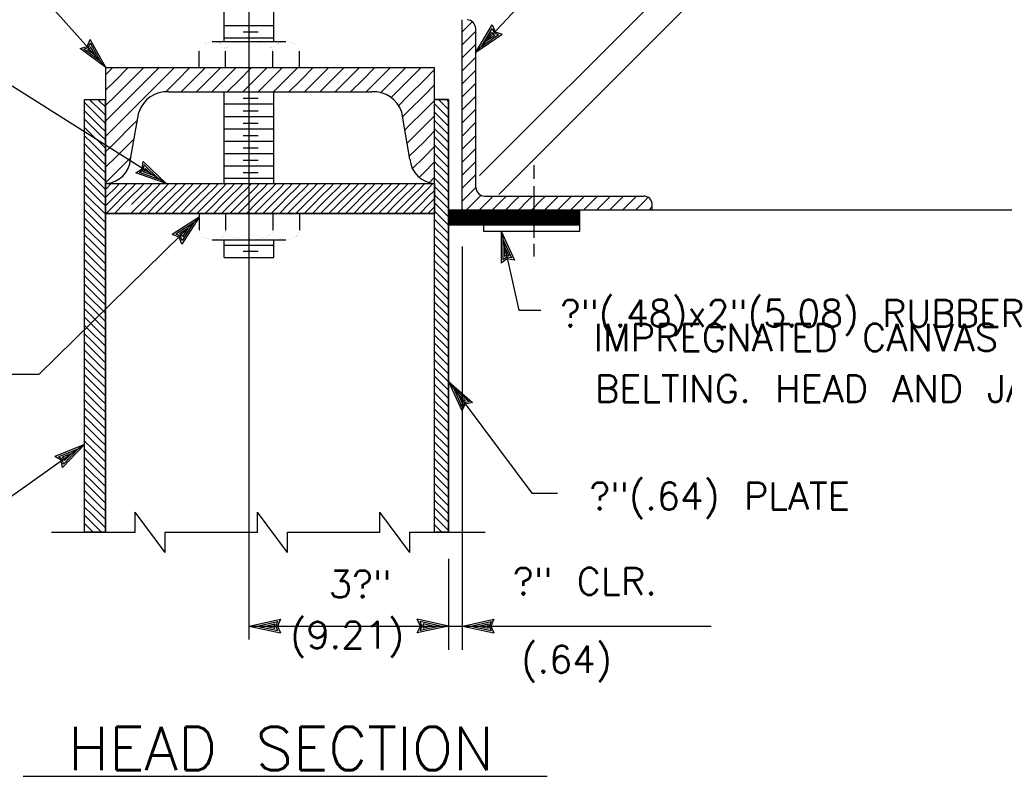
# Model space of a CAD drawing. Extents: x -21 to 2859, y -18 to 3983.
# Tile 21 of 47: x 13.03 to 17.56, y -1.49 to 1.99. Entities that reach past the tile are written whole.
import ezdxf
from ezdxf.enums import TextEntityAlignment as Align

# ---------------------------------------------------------------- set-up
doc = ezdxf.new("R2010")
doc.units = 0
doc.header["$LTSCALE"] = 25.4
doc.header["$MEASUREMENT"] = 0
doc.linetypes.add('HIDDEN2', pattern=[0.1875, 0.125, -0.0625])
doc.layers.get('0').update_dxf_attribs({"linetype": 'CONTINUOUS'})
doc.layers.add('PAN_TS', color=7, linetype='CONTINUOUS')
doc.styles.add('TXT_SHX', font='txt.shx')

# ---------------------------------------------------------------- blocks, each defined once
blk = doc.blocks.new('LT2')
at = {"layer": 'PAN_TS', "color": 24, "linetype": 'CONTINUOUS'}
for p, q in [((0, 0), (-0.0015, 0.000325)), ((-0.00135, 0), (-0.0015, 0.000325)), ((0, 0), (-0.0015, -0.000325)), ((-0.0015, -0.000325), (-0.00135, 0)), ((-0.000387, 0), (-0.001362, 0.000212)), ((-0.001275, 0), (-0.001362, 0.000212)), ((-0.000387, 0), (-0.001362, -0.000212)), ((-0.001362, -0.000212), (-0.001275, 0)), ((-0.000763, 0), (-0.001225, 0.0001)), ((-0.001187, 0), (-0.001225, 0.0001)), ((-0.000763, 0), (-0.001225, -0.0001)), ((-0.001225, -0.0001), (-0.001187, 0))]:
    blk.add_line(p, q, dxfattribs=at)

msp = doc.modelspace()

# ---------------------------------------------------------------- linework, layer by layer
at = {"color": 7, "linetype": 'CONTINUOUS'}
msp.add_arc((15.0859, 1.9451), 0.0452, 6.256, 83.744, dxfattribs=at)
msp.add_ellipse((15.9036, 1.1387), major_axis=(0.0393, -0.0007), ratio=0.992896, start_param=0, end_param=1.60671, dxfattribs=at)
at = {"layer": 'PAN_TS', "color": 7, "linetype": 'CONTINUOUS'}
for p, q in [((15.1309, 1.84), (15.6681, 2.4171)), ((14.0869, -0.864), (14.0869, 2.358)), ((13.4269, 1.77), (12.9328, 2.3213)), ((13.9719, 1.889), (13.9719, 2.305)), ((14.2009, 1.889), (14.2009, 2.305)), ((13.9719, 1.964), (14.2009, 1.964)), ((15.0679, 1.115), (15.0679, 1.99)), ((15.0689, 1.936), (15.1149, 1.981)), ((15.1309, 1.218), (15.1309, 1.95)), ((13.9719, 1.907), (14.2009, 1.907)), ((14.0589, 1.934), (14.1279, 1.934)), ((15.0679, 1.935), (15.0689, 1.936)), ((15.0689, 1.876), (15.1289, 1.936)), ((15.1289, 1.936), (15.1309, 1.938)), ((13.9159, 1.889), (14.2549, 1.889)), ((15.0679, 1.875), (15.0689, 1.876)), ((15.0689, 1.816), (15.1289, 1.876)), ((15.1289, 1.876), (15.1309, 1.878)), ((13.8559, 1.769), (13.8559, 1.845)), ((13.9769, 1.769), (13.9769, 1.845)), ((14.1949, 1.769), (14.1949, 1.845)), ((14.3179, 1.769), (14.3179, 1.845)), ((15.0679, 1.815), (15.0689, 1.816)), ((15.0689, 1.756), (15.1289, 1.816)), ((15.1289, 1.816), (15.1309, 1.818)), ((13.4269, -0.369), (13.4269, 1.77)), ((13.4269, 1.77), (14.9399, 1.77)), ((13.4269, 1.738), (13.4589, 1.77)), ((13.4719, 1.712), (13.5299, 1.77)), ((13.5429, 1.712), (13.6009, 1.77)), ((13.6139, 1.712), (13.6719, 1.77)), ((13.6849, 1.712), (13.7429, 1.77)), ((13.7559, 1.712), (13.8139, 1.77)), ((13.8269, 1.712), (13.8849, 1.77)), ((13.8979, 1.712), (13.9559, 1.77)), ((13.9689, 1.712), (14.0269, 1.77)), ((14.0399, 1.712), (14.0979, 1.77)), ((14.1109, 1.712), (14.1689, 1.77)), ((14.1819, 1.712), (14.2399, 1.77)), ((14.2529, 1.712), (14.3109, 1.77)), ((14.3239, 1.712), (14.3819, 1.77)), ((14.3949, 1.712), (14.4529, 1.77)), ((14.4659, 1.712), (14.5239, 1.77)), ((14.5369, 1.712), (14.5949, 1.77)), ((14.6079, 1.712), (14.6659, 1.77)), ((14.6789, 1.712), (14.7369, 1.77)), ((14.7499, 1.712), (14.8079, 1.77)), ((14.8209, 1.712), (14.8789, 1.77)), ((14.9399, -0.369), (14.9399, 1.77)), ((14.8919, 1.712), (14.9389, 1.759)), ((15.0679, 1.755), (15.0689, 1.756)), ((15.0689, 1.696), (15.1289, 1.756)), ((15.1289, 1.756), (15.1309, 1.758)), ((13.7039, 1.235), (12.9959, 1.684)), ((13.4269, 1.667), (13.4719, 1.712)), ((13.4719, 1.641), (13.5429, 1.712)), ((13.5429, 1.641), (13.6139, 1.712)), ((13.6139, 1.641), (13.6849, 1.712)), ((13.7019, 1.657), (13.7559, 1.712)), ((13.7729, 1.658), (13.8269, 1.712)), ((13.8439, 1.658), (13.8979, 1.712)), ((13.9149, 1.658), (13.9689, 1.712)), ((13.9859, 1.658), (14.0399, 1.712)), ((14.0569, 1.658), (14.1109, 1.712)), ((14.1279, 1.658), (14.1819, 1.712)), ((14.1989, 1.658), (14.2529, 1.712)), ((14.2699, 1.658), (14.3239, 1.712)), ((14.3409, 1.658), (14.3949, 1.712)), ((14.4119, 1.658), (14.4659, 1.712)), ((14.4829, 1.658), (14.5369, 1.712)), ((14.5539, 1.658), (14.6079, 1.712)), ((14.6249, 1.658), (14.6789, 1.712)), ((14.6909, 1.653), (14.7499, 1.712)), ((14.7499, 1.641), (14.8209, 1.712)), ((14.8209, 1.641), (14.8919, 1.712)), ((14.8919, 1.641), (14.9389, 1.688)), ((15.0679, 1.695), (15.0689, 1.696)), ((15.0689, 1.636), (15.1289, 1.696)), ((15.1289, 1.696), (15.1309, 1.698)), ((13.4269, 1.596), (13.4719, 1.641)), ((13.4719, 1.57), (13.5429, 1.641)), ((13.5429, 1.57), (13.6139, 1.641)), ((13.7159, 1.658), (14.6519, 1.658)), ((13.9719, 1.236), (13.9719, 1.658)), ((14.2009, 1.234), (14.2009, 1.658)), ((14.7399, 1.631), (14.7499, 1.641)), ((14.7739, 1.594), (14.8209, 1.641)), ((14.8209, 1.57), (14.8919, 1.641)), ((15.0679, 1.635), (15.0689, 1.636)), ((15.0689, 1.576), (15.1289, 1.636)), ((15.1289, 1.636), (15.1309, 1.638)), ((13.3279, 1.622), (13.4269, 1.622)), ((13.3289, -0.369), (13.3289, 1.622)), ((13.3639, 1.573), (13.3289, 1.608)), ((13.3639, 1.611), (13.3529, 1.622)), ((13.4019, 1.573), (13.3639, 1.611)), ((13.4019, 1.611), (13.3909, 1.622)), ((13.4229, 1.59), (13.4019, 1.611)), ((13.9719, 1.602), (14.2009, 1.602)), ((14.0589, 1.628), (14.1279, 1.628)), ((14.8919, 1.57), (14.9389, 1.617)), ((15.0049, 1.622), (14.9399, 1.622)), ((14.9439, 1.599), (14.9399, 1.603)), ((14.9819, 1.561), (14.9439, 1.599)), ((14.9819, 1.599), (14.9589, 1.622)), ((15.0049, 1.576), (14.9819, 1.599)), ((15.0049, 1.614), (14.9969, 1.622)), ((15.0049, -0.369), (15.0049, 1.622)), ((13.3639, 1.535), (13.3289, 1.57)), ((13.4019, 1.535), (13.3639, 1.573)), ((13.4229, 1.552), (13.4019, 1.573)), ((13.4269, 1.525), (13.4719, 1.57)), ((13.4719, 1.499), (13.5429, 1.57)), ((13.5409, 1.348), (13.5789, 1.564)), ((13.9719, 1.545), (14.2009, 1.545)), ((14.0589, 1.571), (14.1279, 1.571)), ((14.8269, 1.348), (14.7889, 1.564)), ((14.7919, 1.541), (14.8209, 1.57)), ((14.8209, 1.499), (14.8919, 1.57)), ((14.8919, 1.499), (14.9389, 1.546)), ((14.9439, 1.561), (14.9399, 1.565)), ((14.9819, 1.523), (14.9439, 1.561)), ((15.0049, 1.538), (14.9819, 1.561)), ((15.0679, 1.575), (15.0689, 1.576)), ((15.0689, 1.516), (15.1289, 1.576)), ((15.1289, 1.576), (15.1309, 1.578)), ((13.3639, 1.497), (13.3289, 1.532)), ((13.4019, 1.497), (13.3639, 1.535)), ((13.4019, 1.459), (13.3639, 1.497)), ((13.4229, 1.514), (13.4019, 1.535)), ((13.4229, 1.476), (13.4019, 1.497)), ((13.4269, 1.454), (13.4719, 1.499)), ((13.4719, 1.428), (13.5429, 1.499)), ((13.5429, 1.499), (13.5729, 1.528)), ((14.0589, 1.514), (14.1279, 1.514)), ((14.8029, 1.482), (14.8209, 1.499)), ((14.8209, 1.428), (14.8919, 1.499)), ((14.9439, 1.523), (14.9399, 1.527)), ((14.9819, 1.485), (14.9439, 1.523)), ((15.0049, 1.5), (14.9819, 1.523)), ((15.0679, 1.515), (15.0689, 1.516)), ((15.0689, 1.456), (15.1289, 1.516)), ((15.1289, 1.516), (15.1309, 1.518)), ((13.3639, 1.459), (13.3289, 1.494)), ((13.3639, 1.421), (13.3289, 1.456)), ((13.4019, 1.421), (13.3639, 1.459)), ((13.4229, 1.438), (13.4019, 1.459)), ((13.9719, 1.488), (14.2009, 1.488)), ((14.0589, 1.457), (14.1279, 1.457)), ((14.8919, 1.428), (14.9389, 1.476)), ((14.9439, 1.485), (14.9399, 1.489)), ((14.9439, 1.447), (14.9399, 1.451)), ((14.9819, 1.447), (14.9439, 1.485)), ((15.0049, 1.462), (14.9819, 1.485)), ((15.0679, 1.455), (15.0689, 1.456)), ((15.0689, 1.396), (15.1289, 1.456)), ((15.1289, 1.456), (15.1309, 1.458)), ((13.3639, 1.383), (13.3289, 1.418)), ((13.4019, 1.383), (13.3639, 1.421)), ((13.4229, 1.4), (13.4019, 1.421)), ((13.4269, 1.383), (13.4719, 1.428)), ((13.4719, 1.357), (13.5429, 1.428)), ((13.5429, 1.428), (13.5579, 1.443)), ((13.9719, 1.431), (14.2009, 1.431)), ((14.8139, 1.422), (14.8209, 1.428)), ((14.8239, 1.361), (14.8919, 1.428)), ((14.9439, 1.409), (14.9399, 1.413)), ((14.9819, 1.409), (14.9439, 1.447)), ((14.9819, 1.371), (14.9439, 1.409)), ((15.0049, 1.424), (14.9819, 1.447)), ((15.0049, 1.386), (14.9819, 1.409)), ((13.3639, 1.345), (13.3289, 1.38)), ((13.4019, 1.345), (13.3639, 1.383)), ((13.4229, 1.362), (13.4019, 1.383)), ((13.9719, 1.374), (14.2009, 1.374)), ((14.0589, 1.4), (14.1279, 1.4)), ((14.8919, 1.357), (14.9389, 1.405)), ((14.9439, 1.371), (14.9399, 1.375)), ((14.9819, 1.333), (14.9439, 1.371)), ((15.0049, 1.348), (14.9819, 1.371)), ((15.0679, 1.395), (15.0689, 1.396)), ((15.0689, 1.336), (15.1289, 1.396)), ((15.1289, 1.396), (15.1309, 1.398)), ((13.3639, 1.307), (13.3289, 1.342)), ((13.4019, 1.307), (13.3639, 1.345)), ((13.4229, 1.324), (13.4019, 1.345)), ((13.4269, 1.312), (13.4719, 1.357)), ((13.4719, 1.286), (13.5429, 1.357)), ((13.9719, 1.317), (14.2009, 1.317)), ((14.0589, 1.343), (14.1279, 1.343)), ((14.8389, 1.305), (14.8919, 1.357)), ((14.8919, 1.286), (14.9389, 1.334)), ((14.9439, 1.333), (14.9399, 1.337)), ((14.9819, 1.295), (14.9439, 1.333)), ((15.0049, 1.31), (14.9819, 1.333)), ((15.0679, 1.335), (15.0689, 1.336)), ((15.0689, 1.276), (15.1289, 1.336)), ((15.1289, 1.336), (15.1309, 1.338)), ((15.3989, 1.258), (15.3989, 1.32)), ((13.3639, 1.269), (13.3289, 1.304)), ((13.4019, 1.269), (13.3639, 1.307)), ((13.4229, 1.286), (13.4019, 1.307)), ((13.4269, 1.241), (13.4719, 1.286)), ((14.0589, 1.286), (14.1279, 1.286)), ((14.8699, 1.264), (14.8919, 1.286)), ((14.9439, 1.295), (14.9399, 1.299)), ((14.9819, 1.257), (14.9439, 1.295)), ((15.0049, 1.272), (14.9819, 1.295)), ((15.0679, 1.275), (15.0689, 1.276)), ((15.0689, 1.216), (15.1289, 1.276)), ((15.1289, 1.276), (15.1309, 1.278)), ((13.3639, 1.231), (13.3289, 1.266)), ((13.3639, 1.193), (13.3289, 1.228)), ((13.4019, 1.231), (13.3639, 1.269)), ((13.4019, 1.193), (13.3639, 1.231)), ((13.4229, 1.248), (13.4019, 1.269)), ((13.4229, 1.21), (13.4019, 1.231)), ((13.4269, 1.235), (14.9399, 1.235)), ((13.4309, 1.215), (13.4509, 1.235)), ((13.4689, 1.215), (13.4889, 1.235)), ((13.5069, 1.215), (13.5269, 1.235)), ((13.5449, 1.215), (13.5649, 1.235)), ((13.5829, 1.215), (13.6029, 1.235)), ((13.6209, 1.215), (13.6409, 1.235)), ((13.6589, 1.215), (13.6789, 1.235)), ((13.6969, 1.215), (13.7169, 1.235)), ((13.7349, 1.215), (13.7549, 1.235)), ((13.7729, 1.215), (13.7929, 1.235)), ((13.8109, 1.215), (13.8309, 1.235)), ((13.8489, 1.215), (13.8689, 1.235)), ((13.8869, 1.215), (13.9069, 1.235)), ((13.9249, 1.215), (13.9449, 1.235)), ((13.9629, 1.215), (13.9829, 1.235)), ((13.9719, 1.26), (14.2009, 1.26)), ((14.0009, 1.215), (14.0209, 1.235)), ((14.0389, 1.215), (14.0589, 1.235)), ((14.0769, 1.215), (14.0969, 1.235)), ((14.1149, 1.215), (14.1349, 1.235)), ((14.1529, 1.215), (14.1729, 1.235)), ((14.1909, 1.215), (14.2109, 1.235)), ((14.2289, 1.215), (14.2489, 1.235)), ((14.2669, 1.215), (14.2869, 1.235)), ((14.3049, 1.215), (14.3249, 1.235)), ((14.3429, 1.215), (14.3629, 1.235)), ((14.3809, 1.215), (14.4009, 1.235)), ((14.4189, 1.215), (14.4389, 1.235)), ((14.4569, 1.215), (14.4769, 1.235)), ((14.4949, 1.215), (14.5149, 1.235)), ((14.5329, 1.215), (14.5529, 1.235)), ((14.5709, 1.215), (14.5909, 1.235)), ((14.6089, 1.215), (14.6289, 1.235)), ((14.6469, 1.215), (14.6669, 1.235)), ((14.6849, 1.215), (14.7049, 1.235)), ((14.7229, 1.215), (14.7429, 1.235)), ((14.7609, 1.215), (14.7809, 1.235)), ((14.7989, 1.215), (14.8189, 1.235)), ((14.8369, 1.215), (14.8569, 1.235)), ((14.8749, 1.215), (14.8949, 1.235)), ((14.9129, 1.215), (14.9329, 1.235)), ((14.9169, 1.241), (14.9389, 1.263)), ((14.9439, 1.257), (14.9399, 1.261)), ((14.9819, 1.219), (14.9439, 1.257)), ((15.0049, 1.234), (14.9819, 1.257)), ((13.3639, 1.155), (13.3289, 1.19)), ((13.4019, 1.155), (13.3639, 1.193)), ((13.4229, 1.172), (13.4019, 1.193)), ((13.4269, 1.211), (13.4309, 1.215)), ((13.4309, 1.177), (13.4689, 1.215)), ((13.4689, 1.177), (13.5069, 1.215)), ((13.5069, 1.177), (13.5449, 1.215)), ((13.5449, 1.177), (13.5829, 1.215)), ((13.5829, 1.177), (13.6209, 1.215)), ((13.6209, 1.177), (13.6589, 1.215)), ((13.6589, 1.177), (13.6969, 1.215)), ((13.6969, 1.177), (13.7349, 1.215)), ((13.7349, 1.177), (13.7729, 1.215)), ((13.7729, 1.177), (13.8109, 1.215)), ((13.8109, 1.177), (13.8489, 1.215)), ((13.8489, 1.177), (13.8869, 1.215)), ((13.8869, 1.177), (13.9249, 1.215)), ((13.9249, 1.177), (13.9629, 1.215)), ((13.9629, 1.177), (14.0009, 1.215)), ((14.0009, 1.177), (14.0389, 1.215)), ((14.0389, 1.177), (14.0769, 1.215)), ((14.0769, 1.177), (14.1149, 1.215)), ((14.1149, 1.177), (14.1529, 1.215)), ((14.1529, 1.177), (14.1909, 1.215)), ((14.1909, 1.177), (14.2289, 1.215)), ((14.2289, 1.177), (14.2669, 1.215)), ((14.2669, 1.177), (14.3049, 1.215)), ((14.3049, 1.177), (14.3429, 1.215)), ((14.3429, 1.177), (14.3809, 1.215)), ((14.3809, 1.177), (14.4189, 1.215)), ((14.4189, 1.177), (14.4569, 1.215)), ((14.4569, 1.177), (14.4949, 1.215)), ((14.4949, 1.177), (14.5329, 1.215)), ((14.5329, 1.177), (14.5709, 1.215)), ((14.5709, 1.177), (14.6089, 1.215)), ((14.6089, 1.177), (14.6469, 1.215)), ((14.6469, 1.177), (14.6849, 1.215)), ((14.6849, 1.177), (14.7229, 1.215)), ((14.7229, 1.177), (14.7609, 1.215)), ((14.7609, 1.177), (14.7989, 1.215)), ((14.7989, 1.177), (14.8369, 1.215)), ((14.8369, 1.177), (14.8749, 1.215)), ((14.8749, 1.177), (14.9129, 1.215)), ((14.9129, 1.177), (14.9399, 1.204)), ((14.9439, 1.219), (14.9399, 1.223)), ((14.9439, 1.181), (14.9399, 1.185)), ((14.9819, 1.181), (14.9439, 1.219)), ((14.9819, 1.143), (14.9439, 1.181)), ((15.0049, 1.196), (14.9819, 1.219)), ((15.0049, 1.158), (14.9819, 1.181)), ((15.0679, 1.215), (15.0689, 1.216)), ((15.0689, 1.156), (15.1289, 1.216)), ((15.1289, 1.216), (15.1309, 1.218)), ((15.1289, 1.156), (15.1549, 1.182)), ((15.3989, 0.986), (15.3989, 1.223)), ((13.3639, 1.117), (13.3289, 1.152)), ((13.4019, 1.117), (13.3639, 1.155)), ((13.4229, 1.134), (13.4019, 1.155)), ((13.4269, 1.173), (13.4309, 1.177)), ((13.4269, 1.135), (13.4309, 1.139)), ((13.4309, 1.139), (13.4689, 1.177)), ((13.4309, 1.101), (13.4689, 1.139)), ((13.4689, 1.139), (13.5069, 1.177)), ((13.4689, 1.101), (13.5069, 1.139)), ((13.5069, 1.139), (13.5449, 1.177)), ((13.5449, 1.139), (13.5829, 1.177)), ((13.5449, 1.101), (13.5829, 1.139)), ((13.5829, 1.139), (13.6209, 1.177)), ((13.5829, 1.101), (13.6209, 1.139)), ((13.6209, 1.139), (13.6589, 1.177)), ((13.6209, 1.101), (13.6589, 1.139)), ((13.6589, 1.139), (13.6969, 1.177)), ((13.6589, 1.101), (13.6969, 1.139)), ((13.6969, 1.139), (13.7349, 1.177)), ((13.6969, 1.101), (13.7349, 1.139)), ((13.7349, 1.139), (13.7729, 1.177)), ((13.7349, 1.101), (13.7729, 1.139)), ((13.7729, 1.139), (13.8109, 1.177)), ((13.7729, 1.101), (13.8109, 1.139)), ((13.8109, 1.139), (13.8489, 1.177)), ((13.8109, 1.101), (13.8489, 1.139)), ((13.8489, 1.139), (13.8869, 1.177)), ((13.8489, 1.101), (13.8869, 1.139)), ((13.8869, 1.139), (13.9249, 1.177)), ((13.8869, 1.101), (13.9249, 1.139)), ((13.9249, 1.139), (13.9629, 1.177)), ((13.9249, 1.101), (13.9629, 1.139)), ((13.9629, 1.139), (14.0009, 1.177)), ((13.9629, 1.101), (14.0009, 1.139)), ((14.0009, 1.139), (14.0389, 1.177)), ((14.0009, 1.101), (14.0389, 1.139)), ((14.0389, 1.139), (14.0769, 1.177)), ((14.0389, 1.101), (14.0769, 1.139)), ((14.0769, 1.139), (14.1149, 1.177)), ((14.0769, 1.101), (14.1149, 1.139)), ((14.1149, 1.139), (14.1529, 1.177)), ((14.1149, 1.101), (14.1529, 1.139)), ((14.1529, 1.139), (14.1909, 1.177)), ((14.1529, 1.101), (14.1909, 1.139)), ((14.1909, 1.139), (14.2289, 1.177)), ((14.1909, 1.101), (14.2289, 1.139)), ((14.2289, 1.139), (14.2669, 1.177)), ((14.2289, 1.101), (14.2669, 1.139)), ((14.2669, 1.139), (14.3049, 1.177)), ((14.2669, 1.101), (14.3049, 1.139)), ((14.3049, 1.139), (14.3429, 1.177)), ((14.3049, 1.101), (14.3429, 1.139)), ((14.3429, 1.139), (14.3809, 1.177)), ((14.3429, 1.101), (14.3809, 1.139)), ((14.3809, 1.139), (14.4189, 1.177)), ((14.3809, 1.101), (14.4189, 1.139)), ((14.4189, 1.139), (14.4569, 1.177)), ((14.4189, 1.101), (14.4569, 1.139)), ((14.4569, 1.139), (14.4949, 1.177)), ((14.4569, 1.101), (14.4949, 1.139)), ((14.4949, 1.139), (14.5329, 1.177)), ((14.4949, 1.101), (14.5329, 1.139)), ((14.5329, 1.139), (14.5709, 1.177)), ((14.5329, 1.101), (14.5709, 1.139)), ((14.5709, 1.139), (14.6089, 1.177)), ((14.5709, 1.101), (14.6089, 1.139)), ((14.6089, 1.139), (14.6469, 1.177)), ((14.6089, 1.101), (14.6469, 1.139)), ((14.6469, 1.139), (14.6849, 1.177)), ((14.6469, 1.101), (14.6849, 1.139)), ((14.6849, 1.139), (14.7229, 1.177)), ((14.6849, 1.101), (14.7229, 1.139)), ((14.7229, 1.139), (14.7609, 1.177)), ((14.7229, 1.101), (14.7609, 1.139)), ((14.7609, 1.139), (14.7989, 1.177)), ((14.7609, 1.101), (14.7989, 1.139)), ((14.7989, 1.139), (14.8369, 1.177)), ((14.7989, 1.101), (14.8369, 1.139)), ((14.8369, 1.139), (14.8749, 1.177)), ((14.8369, 1.101), (14.8749, 1.139)), ((14.8749, 1.139), (14.9129, 1.177)), ((14.8749, 1.101), (14.9129, 1.139)), ((14.9129, 1.139), (14.9399, 1.166)), ((14.9439, 1.143), (14.9399, 1.147)), ((14.9819, 1.105), (14.9439, 1.143)), ((15.0049, 1.12), (14.9819, 1.143)), ((15.0679, 1.155), (15.0689, 1.156)), ((15.0879, 1.115), (15.1289, 1.156)), ((15.1479, 1.115), (15.1889, 1.156)), ((15.1709, 1.178), (15.9029, 1.178)), ((15.1889, 1.156), (15.2109, 1.178)), ((15.2079, 1.115), (15.2489, 1.156)), ((15.2489, 1.156), (15.2709, 1.178)), ((15.2679, 1.115), (15.3089, 1.156)), ((15.3089, 1.156), (15.3309, 1.178)), ((15.3279, 1.115), (15.3689, 1.156)), ((15.3689, 1.156), (15.3909, 1.178)), ((15.3879, 1.115), (15.4289, 1.156)), ((15.4289, 1.156), (15.4509, 1.178)), ((15.4479, 1.115), (15.4889, 1.156)), ((15.4889, 1.156), (15.5109, 1.178)), ((15.5079, 1.115), (15.5489, 1.156)), ((15.5489, 1.156), (15.5709, 1.178)), ((15.5679, 1.115), (15.6089, 1.156)), ((15.6089, 1.156), (15.6309, 1.178)), ((15.6279, 1.115), (15.6689, 1.156)), ((15.6689, 1.156), (15.6909, 1.178)), ((15.6879, 1.115), (15.7289, 1.156)), ((15.7289, 1.156), (15.7509, 1.178)), ((15.7479, 1.115), (15.7889, 1.156)), ((15.7889, 1.156), (15.8109, 1.178)), ((15.8079, 1.115), (15.8489, 1.156)), ((15.8489, 1.156), (15.8709, 1.178)), ((15.8679, 1.115), (15.9089, 1.156)), ((15.9089, 1.156), (15.9229, 1.171)), ((15.9429, 1.115), (15.9429, 1.138)), ((13.3639, 1.079), (13.3289, 1.114)), ((13.4019, 1.079), (13.3639, 1.117)), ((13.4229, 1.096), (13.4019, 1.117)), ((13.4269, 1.097), (13.4309, 1.101)), ((13.4269, 1.097), (14.9399, 1.097)), ((13.4649, 1.097), (13.4689, 1.101)), ((13.5029, 1.097), (13.5069, 1.101)), ((13.5409, 1.097), (13.5449, 1.101)), ((13.5789, 1.097), (13.5829, 1.101)), ((13.6169, 1.097), (13.6209, 1.101)), ((13.6549, 1.097), (13.6589, 1.101)), ((13.6929, 1.097), (13.6969, 1.101)), ((13.7309, 1.097), (13.7349, 1.101)), ((13.7689, 1.097), (13.7729, 1.101)), ((13.8069, 1.097), (13.8109, 1.101)), ((13.8449, 1.097), (13.8489, 1.101)), ((13.8569, 1.097), (13.8569, 1.021)), ((13.8829, 1.097), (13.8869, 1.101)), ((13.9209, 1.097), (13.9249, 1.101)), ((13.9589, 1.097), (13.9629, 1.101)), ((13.9779, 1.097), (13.9779, 1.021)), ((13.9969, 1.097), (14.0009, 1.101)), ((14.0349, 1.097), (14.0389, 1.101)), ((14.0729, 1.097), (14.0769, 1.101)), ((14.1109, 1.097), (14.1149, 1.101)), ((14.1489, 1.097), (14.1529, 1.101)), ((14.1869, 1.097), (14.1909, 1.101)), ((14.1959, 1.097), (14.1959, 1.021)), ((14.2249, 1.097), (14.2289, 1.101)), ((14.2629, 1.097), (14.2669, 1.101)), ((14.3009, 1.097), (14.3049, 1.101)), ((14.3189, 1.097), (14.3189, 1.021)), ((14.3389, 1.097), (14.3429, 1.101)), ((14.3769, 1.097), (14.3809, 1.101)), ((14.4149, 1.097), (14.4189, 1.101)), ((14.4529, 1.097), (14.4569, 1.101)), ((14.4909, 1.097), (14.4949, 1.101)), ((14.5289, 1.097), (14.5329, 1.101)), ((14.5669, 1.097), (14.5709, 1.101)), ((14.6049, 1.097), (14.6089, 1.101)), ((14.6429, 1.097), (14.6469, 1.101)), ((14.6809, 1.097), (14.6849, 1.101)), ((14.7189, 1.097), (14.7229, 1.101)), ((14.7569, 1.097), (14.7609, 1.101)), ((14.7949, 1.097), (14.7989, 1.101)), ((14.8329, 1.097), (14.8369, 1.101)), ((14.8709, 1.097), (14.8749, 1.101)), ((14.9089, 1.097), (14.9129, 1.101)), ((14.9129, 1.101), (14.9399, 1.128)), ((14.9439, 1.105), (14.9399, 1.109)), ((14.9819, 1.067), (14.9439, 1.105)), ((15.0049, 1.082), (14.9819, 1.105)), ((15.0049, 1.114), (15.6099, 1.114)), ((15.0049, 1.108), (15.6099, 1.108)), ((15.0049, 1.105), (15.6099, 1.105)), ((15.0049, 1.1), (15.6099, 1.1)), ((15.0049, 1.096), (15.6099, 1.096)), ((15.0049, 1.092), (15.6099, 1.092)), ((15.0679, 1.115), (18.2449, 1.115)), ((15.6099, 1.016), (15.6099, 1.114)), ((15.9279, 1.115), (15.9429, 1.13)), ((13.8569, 1.08), (13.1181, 0.356)), ((13.3639, 1.041), (13.3289, 1.076)), ((13.4019, 1.041), (13.3639, 1.079)), ((13.4229, 1.058), (13.4019, 1.079)), ((14.9439, 1.067), (14.9399, 1.071)), ((14.9819, 1.029), (14.9439, 1.067)), ((15.0049, 1.044), (14.9819, 1.067)), ((15.0049, 1.088), (15.6099, 1.088)), ((15.0049, 1.083), (15.6099, 1.083)), ((15.0049, 1.078), (15.6099, 1.078)), ((15.0049, 1.074), (15.6099, 1.074)), ((15.0049, 1.069), (15.6099, 1.069)), ((15.0049, 1.065), (15.6099, 1.065)), ((15.0049, 1.061), (15.6099, 1.061)), ((15.0049, 1.056), (15.6099, 1.056)), ((15.0049, 1.05), (15.6099, 1.05)), ((15.0049, 1.046), (15.6099, 1.046)), ((15.1659, 1.046), (15.1659, 1.016)), ((13.3639, 1.003), (13.3289, 1.038)), ((13.3639, 0.965), (13.3289, 1)), ((13.4019, 1.003), (13.3639, 1.041)), ((13.4019, 0.965), (13.3639, 1.003)), ((13.4229, 1.02), (13.4019, 1.041)), ((13.4229, 0.982), (13.4019, 1.003)), ((14.9439, 1.029), (14.9399, 1.033)), ((14.9819, 0.991), (14.9439, 1.029)), ((15.0049, 1.006), (14.9819, 1.029)), ((15.1659, 1.016), (15.6099, 1.016)), ((15.2467, 1.016), (15.3277, 0.653)), ((13.3639, 0.927), (13.3289, 0.962)), ((13.4019, 0.927), (13.3639, 0.965)), ((13.4229, 0.944), (13.4019, 0.965)), ((13.9169, 0.977), (14.2559, 0.977)), ((13.9719, 0.895), (13.9719, 0.977)), ((14.2009, 0.895), (14.2009, 0.976)), ((14.9439, 0.991), (14.9399, 0.995)), ((14.9439, 0.953), (14.9399, 0.957)), ((14.9819, 0.953), (14.9439, 0.991)), ((14.9819, 0.915), (14.9439, 0.953)), ((15.0049, 0.968), (14.9819, 0.991)), ((15.0049, 0.93), (14.9819, 0.953)), ((15.3989, 0.899), (15.3989, 0.958)), ((13.3639, 0.889), (13.3289, 0.924)), ((13.4019, 0.889), (13.3639, 0.927)), ((13.4229, 0.906), (13.4019, 0.927)), ((13.9719, 0.952), (14.2009, 0.952)), ((14.0589, 0.924), (14.1279, 0.924)), ((14.9439, 0.915), (14.9399, 0.919)), ((14.9819, 0.877), (14.9439, 0.915)), ((15.0049, 0.892), (14.9819, 0.915)), ((15.0679, 0.945), (15.0679, -0.911)), ((13.3639, 0.851), (13.3289, 0.886)), ((13.4019, 0.851), (13.3639, 0.889)), ((13.4229, 0.868), (13.4019, 0.889)), ((13.9719, 0.895), (14.2009, 0.895)), ((14.9439, 0.877), (14.9399, 0.881)), ((14.9819, 0.839), (14.9439, 0.877)), ((15.0049, 0.854), (14.9819, 0.877)), ((13.3639, 0.813), (13.3289, 0.848)), ((13.4019, 0.813), (13.3639, 0.851)), ((13.4229, 0.83), (13.4019, 0.851)), ((14.9439, 0.839), (14.9399, 0.843)), ((14.9819, 0.801), (14.9439, 0.839)), ((15.0049, 0.816), (14.9819, 0.839)), ((13.3639, 0.775), (13.3289, 0.81)), ((13.3639, 0.737), (13.3289, 0.772)), ((13.4019, 0.775), (13.3639, 0.813)), ((13.4019, 0.737), (13.3639, 0.775)), ((13.4229, 0.792), (13.4019, 0.813)), ((13.4229, 0.754), (13.4019, 0.775)), ((14.9439, 0.801), (14.9399, 0.805)), ((14.9819, 0.763), (14.9439, 0.801)), ((15.0049, 0.778), (14.9819, 0.801)), ((13.3639, 0.699), (13.3289, 0.734)), ((13.4019, 0.699), (13.3639, 0.737)), ((13.4229, 0.716), (13.4019, 0.737)), ((14.9439, 0.763), (14.9399, 0.767)), ((14.9439, 0.725), (14.9399, 0.729)), ((14.9819, 0.725), (14.9439, 0.763)), ((15.0049, 0.74), (14.9819, 0.763)), ((13.3639, 0.661), (13.3289, 0.696)), ((13.4019, 0.661), (13.3639, 0.699)), ((13.4229, 0.678), (13.4019, 0.699)), ((14.9439, 0.687), (14.9399, 0.691)), ((14.9819, 0.687), (14.9439, 0.725)), ((14.9819, 0.649), (14.9439, 0.687)), ((15.0049, 0.702), (14.9819, 0.725)), ((15.0049, 0.664), (14.9819, 0.687)), ((13.3639, 0.623), (13.3289, 0.658)), ((13.4019, 0.623), (13.3639, 0.661)), ((13.4229, 0.64), (13.4019, 0.661)), ((14.9439, 0.649), (14.9399, 0.653)), ((14.9819, 0.611), (14.9439, 0.649)), ((15.0049, 0.626), (14.9819, 0.649)), ((15.3277, 0.653), (15.4301, 0.653)), ((13.3639, 0.585), (13.3289, 0.62)), ((13.4019, 0.585), (13.3639, 0.623)), ((13.4229, 0.602), (13.4019, 0.623)), ((14.9439, 0.611), (14.9399, 0.615)), ((14.9819, 0.573), (14.9439, 0.611)), ((15.0049, 0.588), (14.9819, 0.611)), ((13.3639, 0.547), (13.3289, 0.582)), ((13.4019, 0.547), (13.3639, 0.585)), ((13.4019, 0.509), (13.3639, 0.547)), ((13.4229, 0.564), (13.4019, 0.585)), ((13.4229, 0.526), (13.4019, 0.547)), ((14.9439, 0.573), (14.9399, 0.577)), ((14.9819, 0.535), (14.9439, 0.573)), ((15.0049, 0.55), (14.9819, 0.573)), ((13.3639, 0.509), (13.3289, 0.544)), ((13.3639, 0.471), (13.3289, 0.506)), ((13.4019, 0.471), (13.3639, 0.509)), ((13.4229, 0.488), (13.4019, 0.509)), ((14.9439, 0.535), (14.9399, 0.539)), ((14.9439, 0.497), (14.9399, 0.501)), ((14.9819, 0.497), (14.9439, 0.535)), ((15.0049, 0.512), (14.9819, 0.535)), ((13.3639, 0.433), (13.3289, 0.468)), ((13.4019, 0.433), (13.3639, 0.471)), ((13.4229, 0.45), (13.4019, 0.471)), ((14.9439, 0.459), (14.9399, 0.463)), ((14.9819, 0.459), (14.9439, 0.497)), ((14.9819, 0.421), (14.9439, 0.459)), ((15.0049, 0.474), (14.9819, 0.497)), ((15.0049, 0.436), (14.9819, 0.459)), ((13.3639, 0.395), (13.3289, 0.43)), ((13.4019, 0.395), (13.3639, 0.433)), ((13.4229, 0.412), (13.4019, 0.433)), ((14.9439, 0.421), (14.9399, 0.425)), ((14.9819, 0.383), (14.9439, 0.421)), ((15.0049, 0.398), (14.9819, 0.421)), ((13.3639, 0.357), (13.3289, 0.392)), ((13.4019, 0.357), (13.3639, 0.395)), ((13.4229, 0.374), (13.4019, 0.395)), ((14.9439, 0.383), (14.9399, 0.387)), ((14.9819, 0.345), (14.9439, 0.383)), ((15.0049, 0.36), (14.9819, 0.383)), ((13.1181, 0.356), (12.9519, 0.356)), ((13.3639, 0.319), (13.3289, 0.354)), ((13.4019, 0.319), (13.3639, 0.357)), ((13.4019, 0.281), (13.3639, 0.319)), ((13.4229, 0.336), (13.4019, 0.357)), ((13.4229, 0.298), (13.4019, 0.319)), ((14.9439, 0.345), (14.9399, 0.349)), ((14.9819, 0.307), (14.9439, 0.345)), ((15.0049, 0.322), (14.9819, 0.345)), ((15.0049, 0.3243), (15.389, -0.1901)), ((13.3639, 0.281), (13.3289, 0.316)), ((13.3639, 0.243), (13.3289, 0.278)), ((13.4019, 0.243), (13.3639, 0.281)), ((13.4229, 0.26), (13.4019, 0.281)), ((14.9439, 0.307), (14.9399, 0.311)), ((14.9439, 0.269), (14.9399, 0.273)), ((14.9819, 0.269), (14.9439, 0.307)), ((15.0049, 0.284), (14.9819, 0.307)), ((13.3639, 0.205), (13.3289, 0.24)), ((13.4019, 0.205), (13.3639, 0.243)), ((13.4229, 0.222), (13.4019, 0.243)), ((14.9439, 0.231), (14.9399, 0.235)), ((14.9819, 0.231), (14.9439, 0.269)), ((14.9819, 0.193), (14.9439, 0.231)), ((15.0049, 0.246), (14.9819, 0.269)), ((15.0049, 0.208), (14.9819, 0.231)), ((13.3639, 0.167), (13.3289, 0.202)), ((13.4019, 0.167), (13.3639, 0.205)), ((13.4229, 0.184), (13.4019, 0.205)), ((14.9439, 0.193), (14.9399, 0.197)), ((14.9819, 0.155), (14.9439, 0.193)), ((15.0049, 0.17), (14.9819, 0.193)), ((13.3639, 0.129), (13.3289, 0.164)), ((13.4019, 0.129), (13.3639, 0.167)), ((13.4229, 0.146), (13.4019, 0.167)), ((14.9439, 0.155), (14.9399, 0.159)), ((14.9819, 0.117), (14.9439, 0.155)), ((15.0049, 0.132), (14.9819, 0.155)), ((13.3639, 0.091), (13.3289, 0.126)), ((13.4019, 0.091), (13.3639, 0.129)), ((13.4019, 0.053), (13.3639, 0.091)), ((13.4229, 0.108), (13.4019, 0.129)), ((13.4229, 0.07), (13.4019, 0.091)), ((14.9439, 0.117), (14.9399, 0.121)), ((14.9819, 0.079), (14.9439, 0.117)), ((15.0049, 0.094), (14.9819, 0.117)), ((13.3639, 0.053), (13.3289, 0.088)), ((13.3639, 0.015), (13.3289, 0.05)), ((13.4019, 0.015), (13.3639, 0.053)), ((13.4229, 0.032), (13.4019, 0.053)), ((14.9439, 0.079), (14.9399, 0.083)), ((14.9819, 0.041), (14.9439, 0.079)), ((15.0049, 0.056), (14.9819, 0.079)), ((13.3289, 0.034), (12.9276, -0.2493)), ((13.3639, -0.023), (13.3289, 0.012)), ((13.4019, -0.023), (13.3639, 0.015)), ((13.4229, -0.006), (13.4019, 0.015)), ((14.9439, 0.041), (14.9399, 0.045)), ((14.9439, 0.003), (14.9399, 0.007)), ((14.9819, 0.003), (14.9439, 0.041)), ((14.9819, -0.035), (14.9439, 0.003)), ((15.0049, 0.018), (14.9819, 0.041)), ((15.0049, -0.02), (14.9819, 0.003)), ((13.3639, -0.061), (13.3289, -0.026)), ((13.4019, -0.061), (13.3639, -0.023)), ((13.4229, -0.044), (13.4019, -0.023)), ((14.9439, -0.035), (14.9399, -0.031)), ((14.9819, -0.073), (14.9439, -0.035)), ((15.0049, -0.058), (14.9819, -0.035)), ((13.3639, -0.099), (13.3289, -0.064)), ((13.4019, -0.099), (13.3639, -0.061)), ((13.4229, -0.082), (13.4019, -0.061)), ((14.9439, -0.073), (14.9399, -0.069)), ((14.9819, -0.111), (14.9439, -0.073)), ((15.0049, -0.096), (14.9819, -0.073)), ((13.3639, -0.137), (13.3289, -0.102)), ((13.4019, -0.137), (13.3639, -0.099)), ((13.4229, -0.12), (13.4019, -0.099)), ((14.9439, -0.111), (14.9399, -0.107)), ((14.9819, -0.149), (14.9439, -0.111)), ((15.0049, -0.134), (14.9819, -0.111)), ((13.3639, -0.175), (13.3289, -0.14)), ((13.3639, -0.213), (13.3289, -0.178)), ((13.4019, -0.175), (13.3639, -0.137)), ((13.4019, -0.213), (13.3639, -0.175)), ((13.4229, -0.158), (13.4019, -0.137)), ((13.4229, -0.196), (13.4019, -0.175)), ((14.9439, -0.149), (14.9399, -0.145)), ((14.9819, -0.187), (14.9439, -0.149)), ((15.0049, -0.172), (14.9819, -0.149)), ((13.3639, -0.251), (13.3289, -0.216)), ((13.4019, -0.251), (13.3639, -0.213)), ((13.4229, -0.234), (13.4019, -0.213)), ((14.9439, -0.187), (14.9399, -0.183)), ((14.9439, -0.225), (14.9399, -0.221)), ((14.9819, -0.225), (14.9439, -0.187)), ((14.9819, -0.263), (14.9439, -0.225)), ((15.0049, -0.21), (14.9819, -0.187)), ((15.0049, -0.248), (14.9819, -0.225)), ((15.389, -0.1901), (15.5072, -0.1901)), ((13.3639, -0.289), (13.3289, -0.254)), ((13.4019, -0.289), (13.3639, -0.251)), ((13.4229, -0.272), (13.4019, -0.251)), ((14.9439, -0.263), (14.9399, -0.259)), ((14.9819, -0.301), (14.9439, -0.263)), ((15.0049, -0.286), (14.9819, -0.263)), ((13.3639, -0.327), (13.3289, -0.292)), ((13.4019, -0.327), (13.3639, -0.289)), ((13.4229, -0.31), (13.4019, -0.289)), ((13.5619, -0.369), (13.5619, -0.278)), ((13.6999, -0.463), (13.5619, -0.278)), ((14.1249, -0.369), (14.1249, -0.278)), ((14.2629, -0.463), (14.1249, -0.278)), ((14.6889, -0.369), (14.6889, -0.278)), ((14.8269, -0.463), (14.6889, -0.278)), ((14.9439, -0.301), (14.9399, -0.297)), ((14.9819, -0.339), (14.9439, -0.301)), ((15.0049, -0.324), (14.9819, -0.301)), ((13.3639, -0.365), (13.3289, -0.33)), ((13.4019, -0.365), (13.3639, -0.327)), ((13.4229, -0.348), (13.4019, -0.327)), ((14.9439, -0.339), (14.9399, -0.335)), ((14.9739, -0.369), (14.9439, -0.339)), ((15.0049, -0.362), (14.9819, -0.339)), ((13.1759, -0.369), (13.5619, -0.369)), ((13.3299, -0.369), (13.3289, -0.368)), ((13.3679, -0.369), (13.3639, -0.365)), ((13.4059, -0.369), (13.4019, -0.365)), ((13.6999, -0.463), (13.6999, -0.369)), ((13.6999, -0.369), (14.1249, -0.369)), ((14.2629, -0.463), (14.2629, -0.369)), ((14.2629, -0.369), (14.6889, -0.369)), ((14.8269, -0.463), (14.8269, -0.369)), ((14.8269, -0.369), (15.1739, -0.369)), ((15.0049, -0.492), (15.0049, -0.911)), ((14.0869, -0.802), (15.0049, -0.802)), ((15.0049, -0.802), (15.0699, -0.802)), ((15.0699, -0.802), (16.2139, -0.802)), ((13.0453, -1.4939), (15.4582, -1.4939))]:
    msp.add_line(p, q, dxfattribs=at)
at = {"layer": 'PAN_TS', "color": 7, "linetype": 'HIDDEN2'}
for p, q in [((15.2359, 1.185), (16.417, 2.3661)), ((15.1479, 1.273), (16.0005, 2.1256))]:
    msp.add_line(p, q, dxfattribs=at)
at = {"layer": 'PAN_TS', "color": 7, "linetype": 'CONTINUOUS', "const_width": 0.00025}
for points in [[(13.8559, 1.845, -0.067348), (13.857, 1.8535, -0.063116), (13.8605, 1.8617, -0.056531), (13.8661, 1.8693, -0.049726), (13.8736, 1.8759, -0.043978), (13.8828, 1.8813, -0.039727), (13.8932, 1.8854, -0.036986), (13.9046, 1.8878, -0.035654), (13.9164, 1.8887, -0.035654), (13.9282, 1.8878, -0.036986), (13.9395, 1.8854, -0.039727), (13.95, 1.8813, -0.043978), (13.9591, 1.8759, -0.049726), (13.9667, 1.8693, -0.056531), (13.9723, 1.8617, -0.063116), (13.9757, 1.8535, -0.067348), (13.9769, 1.845, -0.067348)], [(13.9769, 1.845, -0.114895), (13.979, 1.8536, -0.085301), (13.9852, 1.8619, -0.057336), (13.9952, 1.8695, -0.039984), (14.0088, 1.8762, -0.030078), (14.0253, 1.8816, -0.024465), (14.0442, 1.8857, -0.021405), (14.0646, 1.8882, -0.020047), (14.0859, 1.8891, -0.020047), (14.1071, 1.8882, -0.021405), (14.1276, 1.8857, -0.024465), (14.1464, 1.8816, -0.030078), (14.1629, 1.8762, -0.039984), (14.1765, 1.8695, -0.057336), (14.1866, 1.8619, -0.085301), (14.1928, 1.8536, -0.114895), (14.1949, 1.845, -0.114895)], [(14.1949, 1.845, -0.067348), (14.196, 1.8535, -0.063116), (14.1995, 1.8617, -0.056531), (14.2051, 1.8693, -0.049726), (14.2126, 1.8759, -0.043978), (14.2218, 1.8813, -0.039727), (14.2322, 1.8854, -0.036986), (14.2436, 1.8878, -0.035654), (14.2554, 1.8887, -0.035654), (14.2672, 1.8878, -0.036986), (14.2785, 1.8854, -0.039727), (14.289, 1.8813, -0.043978), (14.2981, 1.8759, -0.049726), (14.3057, 1.8693, -0.056531), (14.3113, 1.8617, -0.063116), (14.3147, 1.8535, -0.067348), (14.3159, 1.845, -0.067348)], [(13.8569, 1.021, 0.067348), (13.858, 1.0125, 0.063116), (13.8615, 1.0043, 0.056531), (13.8671, 0.9968, 0.049726), (13.8746, 0.9902, 0.043978), (13.8838, 0.9847, 0.039727), (13.8942, 0.9807, 0.036986), (13.9056, 0.9782, 0.035654), (13.9174, 0.9774, 0.035654), (13.9292, 0.9782, 0.036986), (13.9405, 0.9807, 0.039727), (13.951, 0.9847, 0.043978), (13.9601, 0.9902, 0.049726), (13.9677, 0.9968, 0.056531), (13.9733, 1.0043, 0.063116), (13.9767, 1.0125, 0.067348), (13.9779, 1.021, 0.067348)], [(13.9779, 1.021, 0.114895), (13.98, 1.0124, 0.085301), (13.9862, 1.0042, 0.057336), (13.9962, 0.9966, 0.039984), (14.0098, 0.9899, 0.030078), (14.0263, 0.9844, 0.024465), (14.0452, 0.9803, 0.021405), (14.0656, 0.9778, 0.020047), (14.0869, 0.977, 0.020047), (14.1081, 0.9778, 0.021405), (14.1286, 0.9803, 0.024465), (14.1474, 0.9844, 0.030078), (14.1639, 0.9899, 0.039984), (14.1775, 0.9966, 0.057336), (14.1876, 1.0042, 0.085301), (14.1938, 1.0124, 0.114895), (14.1959, 1.021, 0.114895)], [(14.1959, 1.021, 0.067348), (14.197, 1.0125, 0.063116), (14.2005, 1.0043, 0.056531), (14.2061, 0.9968, 0.049726), (14.2136, 0.9902, 0.043978), (14.2228, 0.9847, 0.039727), (14.2332, 0.9807, 0.036986), (14.2446, 0.9782, 0.035654), (14.2564, 0.9774, 0.035654), (14.2682, 0.9782, 0.036986), (14.2795, 0.9807, 0.039727), (14.29, 0.9847, 0.043978), (14.2991, 0.9902, 0.049726), (14.3067, 0.9968, 0.056531), (14.3123, 1.0043, 0.063116), (14.3157, 1.0125, 0.067348), (14.3169, 1.021, 0.067348)]]:
    msp.add_lwpolyline(points, format="xyb", dxfattribs=at)
at = {"layer": 'PAN_TS', "color": 7, "linetype": 'CONTINUOUS'}
for points in [[(13.3289, -0.369), (13.3289, 1.622), (13.4229, 1.622), (13.4229, -0.369)], [(14.9399, -0.369), (14.9399, 1.622), (15.0049, 1.622), (15.0049, -0.369)], [(13.4269, 1.097), (13.4269, 1.235), (14.9399, 1.235), (14.9399, 1.097)]]:
    msp.add_lwpolyline(points, close=True, dxfattribs=at)
for centre, radius, start, end in [((13.7082, 1.5224), 0.1358, 86.7508, 162.1597), ((14.6596, 1.5224), 0.1358, 17.8403, 93.2492), ((13.419, 1.357), 0.1222, 273.6901, 355.8051), ((14.9487, 1.357), 0.1222, 184.1949, 266.3099), ((15.1709, 1.218), 0.04, 180, 270)]:
    msp.add_arc(centre, radius, start, end, dxfattribs=at)

# ---------------------------------------------------------------- block references
at = {"layer": 'PAN_TS', "linetype": 'CONTINUOUS'}
for p, xscale, yscale, zscale, rotation in [((15.1309, 1.84), 96.00008541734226, 96.00008541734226, 96.00008541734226, 227.0470110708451), ((13.4269, 1.77), 95.9999092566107, 95.9999092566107, 95.9999092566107, 311.4204806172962), ((13.7039, 1.235), 96.00007633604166, 96.00007633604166, 96.00007633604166, 328.1575451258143), ((13.8569, 1.08), 96.00010402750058, 96.00010402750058, 96.00010402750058, 44.41050134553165), ((15.2467, 1.016), 95.99985585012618, 95.99985585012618, 95.99985585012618, 102.5790170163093), ((15.0049, 0.3243), 96.00022827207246, 96.00022827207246, 96.00022827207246, 126.5211015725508), ((13.3289, 0.034), 96.00001600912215, 96.00001600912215, 96.00001600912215, 34.1225177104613), ((14.0869, -0.802), 96, 96, 96, 180.0000000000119), ((15.0699, -0.802), 96, 96, 96, 180.0000000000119)]:
    msp.add_blockref('LT2', p, dxfattribs=dict(at, xscale=xscale, yscale=yscale, zscale=zscale, rotation=rotation))
at = {"layer": 'PAN_TS', "linetype": 'CONTINUOUS', "xscale": 96, "yscale": 96, "zscale": 96}
msp.add_blockref('LT2', (15.0049, -0.802), dxfattribs=at)

# ---------------------------------------------------------------- texts
at = {"layer": 'PAN_TS', "color": 7, "linetype": 'CONTINUOUS', "style": 'TXT_SHX'}
for s, p in [(' ?"(.48)x2"(5.08) RUBBER', (15.4069, 0.5753)), ('?"(.64) PLATE', (15.6531, -0.2661)), ('?" CLR.', (15.3006, -0.6585)), ('(.64)', (15.3391, -1.018))]:
    msp.add_text(s, height=0.125, dxfattribs=at).set_placement(p)
for s, height, p in [('IMPREGNATED CANVAS', 0.125, (16.6034, 0.4643)), ('BELTING. HEAD AND JAMBS', 0.125, (16.8471, 0.2283)), ('3?"', 0.125, (14.5979, -0.6713)), ('(9.21)', 0.125, (14.5377, -0.9058)), ('HEAD SECTION', 0.199988, (14.2334, -1.4654))]:
    msp.add_text(s, height=height, dxfattribs=at).set_placement(p, align=Align.CENTER)

doc.saveas('drawing.dxf')
